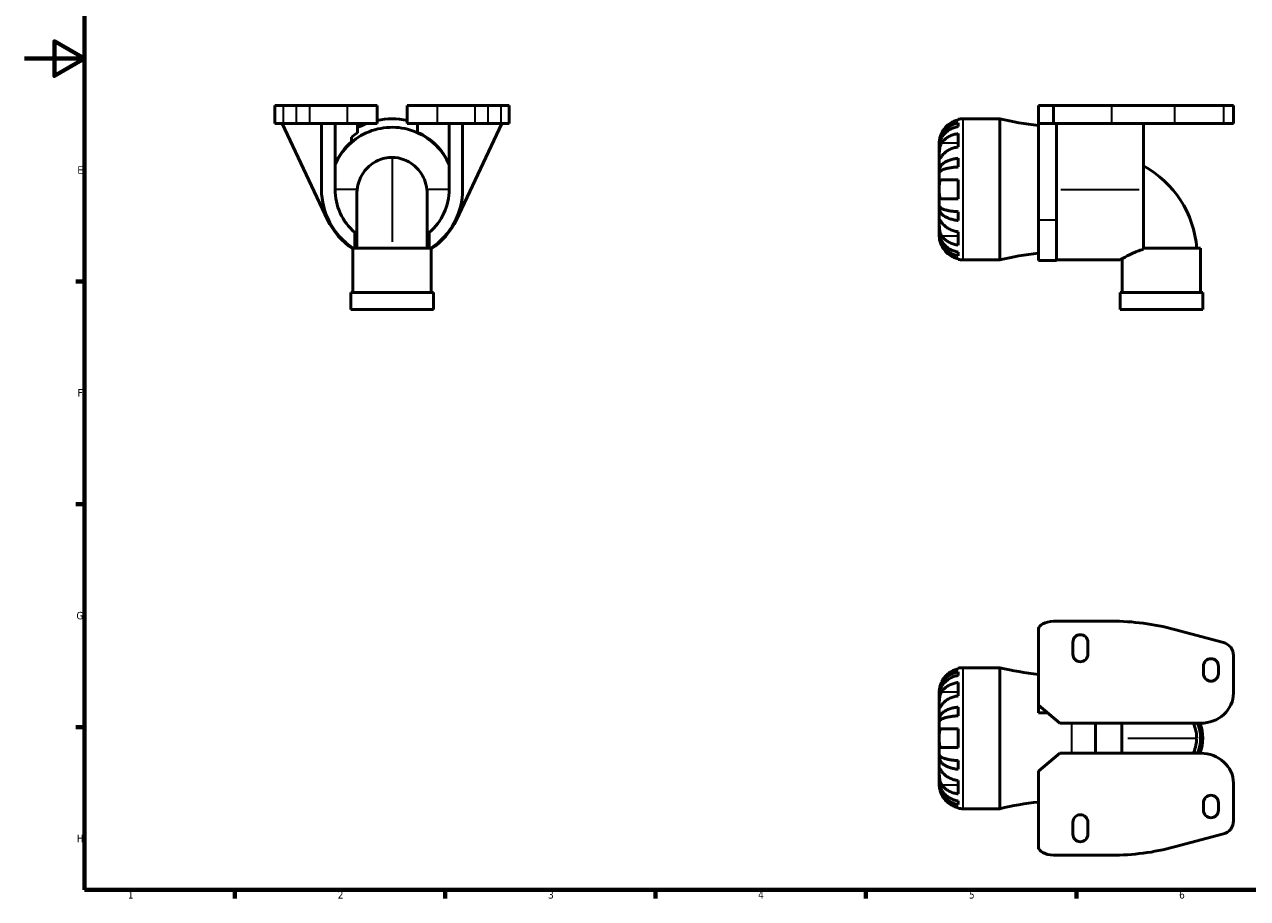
# Model space of a CAD drawing. Header units: millimetres. Extents: x 0 to 903, y 0 to 594.
# Tile 1 of 5: x 0 to 407, y 17 to 308. Entities that reach past the tile are written whole.
import ezdxf

# ---------------------------------------------------------------- set-up
doc = ezdxf.new("R2010")
doc.units = ezdxf.units.MM
for name, color, linetype, lineweight in [('Border (ISO)', 7, 'Continuous', 70), ('Visible (ISO)', 7, 'Continuous', 50), ('Visible Narrow (ISO)', 7, 'Continuous', 35)]:
    doc.layers.add(name, color=color, linetype=linetype, lineweight=lineweight)
doc.styles.add('Note Text (ISO)', font='tahoma.ttf')

# ---------------------------------------------------------------- blocks, each defined once
blk = doc.blocks.new('Borders Default Border')
at = {"layer": 'Border (ISO)'}
for p, q in [((20, 222.75), (17.1, 222.75)), ((20, 148.5), (17.1, 148.5)), ((20, 74.25), (17.1, 74.25)), ((70.08, 20), (70.08, 17.1)), ((140.17, 20), (140.17, 17.1)), ((210.25, 20), (210.25, 17.1)), ((280.33, 20), (280.33, 17.1)), ((350.42, 20), (350.42, 17.1))]:
    blk.add_line(p, q, dxfattribs=at)
at = {"layer": 'Border (ISO)', "flags": 128}
for points in [[(20, 20), (20, 574), (821, 574), (821, 20), (20, 20)], [(0, 297), (20, 297), (10, 302.77), (10, 291.23), (20, 297)]]:
    blk.add_lwpolyline(points, dxfattribs=at)
at = {"layer": 'Border (ISO)', "color": 232, "true_color": 0xca0064, "char_height": 2.5, "attachment_point": 7, "style": 'Note Text (ISO)'}
for s, insert in [('E', (17.64, 258.63)), ('F', (17.7, 184.38)), ('G', (17.31, 110.08)), ('H', (17.44, 35.88)), ('1', (34.48, 17.1)), ('2', (104.37, 17.1)), ('3', (174.43, 17.05)), ('4', (244.42, 17.1)), ('6', (384.66, 17.05)), ('5', (314.64, 17.05))]:
    blk.add_mtext(s, dxfattribs=dict(at, insert=insert))

msp = doc.modelspace()

# ---------------------------------------------------------------- linework, layer by layer
at = {"layer": 'Visible (ISO)'}
for p, q in [((83.459, 281.427), (83.459, 275.427)), ((83.459, 281.427), (86.216, 281.427)), ((90.563, 281.427), (86.216, 281.427)), ((90.563, 281.427), (94.934, 281.427)), ((107.459, 281.427), (94.934, 281.427)), ((107.459, 281.427), (117.459, 281.427)), ((117.459, 281.427), (117.459, 275.427)), ((137.459, 281.427), (127.459, 281.427)), ((127.459, 281.427), (127.459, 275.427)), ((137.459, 281.427), (149.983, 281.427)), ((154.354, 281.427), (149.983, 281.427)), ((154.354, 281.427), (158.701, 281.427)), ((161.459, 281.427), (158.701, 281.427)), ((161.459, 281.427), (161.459, 275.427)), ((337.765, 281.427), (337.762, 281.427)), ((337.762, 281.427), (337.762, 275.927)), ((337.765, 281.427), (342.762, 281.427)), ((337.765, 281.427), (337.765, 275.927)), ((362.124, 281.427), (342.762, 281.427)), ((342.762, 281.427), (342.762, 275.427)), ((362.124, 281.427), (383.104, 281.427)), ((399.404, 281.427), (383.104, 281.427)), ((399.404, 281.427), (402.762, 281.427)), ((402.762, 281.427), (402.762, 275.427)), ((83.459, 275.427), (86.216, 275.427)), ((85.841, 275.427), (100.987, 243.304)), ((90.563, 275.427), (86.216, 275.427)), ((90.563, 275.427), (94.934, 275.427)), ((107.459, 275.427), (94.934, 275.427)), ((98.959, 275.427), (98.959, 253.427)), ((103.459, 253.427), (103.459, 275.427)), ((107.459, 275.427), (117.459, 275.427)), ((110.959, 272.223), (110.959, 275.427)), ((137.459, 275.427), (127.459, 275.427)), ((130.959, 275.427), (130.959, 272.416)), ((137.459, 275.427), (149.983, 275.427)), ((141.459, 275.427), (141.459, 253.427)), ((143.93, 243.304), (159.076, 275.427)), ((145.959, 253.427), (145.959, 275.427)), ((154.354, 275.427), (149.983, 275.427)), ((154.354, 275.427), (158.701, 275.427)), ((161.459, 275.427), (158.701, 275.427)), ((311.062, 276.555), (311.062, 276.768)), ((311.062, 274.338), (311.062, 275.546)), ((324.922, 276.927), (312.637, 276.927)), ((324.922, 276.927), (324.922, 229.927)), ((337.762, 275.927), (337.9, 275.927)), ((337.762, 243.304), (337.762, 275.927)), ((337.81, 275.427), (342.762, 275.427)), ((362.124, 275.427), (342.762, 275.427)), ((343.762, 275.427), (343.762, 243.304)), ((362.124, 275.427), (383.104, 275.427)), ((372.762, 275.427), (372.762, 253.427)), ((399.404, 275.427), (383.104, 275.427)), ((399.404, 275.427), (402.762, 275.427)), ((108.959, 269.256), (108.959, 270.842)), ((304.762, 269.052), (304.762, 268.047)), ((311.062, 267.553), (311.062, 272.008)), ((304.762, 268.047), (304.762, 267.664)), ((304.762, 268.047), (304.775, 268.047)), ((304.762, 267.664), (304.762, 264.476)), ((304.762, 264.476), (304.762, 259.866)), ((311.062, 260.881), (311.062, 263.797)), ((304.762, 259.866), (304.762, 258.942)), ((304.762, 259.866), (305.671, 259.866)), ((304.762, 258.942), (304.762, 253.427)), ((304.762, 253.427), (304.762, 247.913)), ((311.062, 250.277), (311.062, 256.577)), ((372.762, 233.473), (372.762, 253.427)), ((304.762, 247.913), (304.762, 246.989)), ((304.762, 246.989), (304.762, 242.379)), ((304.762, 246.989), (305.671, 246.989)), ((311.062, 243.058), (311.062, 245.974)), ((304.762, 242.379), (304.762, 239.19)), ((337.762, 243.304), (337.762, 229.689)), ((343.762, 229.689), (343.762, 243.304)), ((110.046, 233.827), (110.046, 239.043)), ((134.871, 239.043), (134.871, 233.827)), ((304.762, 239.19), (304.762, 238.808)), ((304.762, 238.808), (304.762, 237.802)), ((304.762, 238.808), (304.775, 238.808)), ((311.062, 234.846), (311.062, 239.301)), ((109.417, 233.827), (135.5, 233.827)), ((109.417, 233.827), (109.417, 219.094)), ((135.5, 233.827), (135.5, 219.094)), ((311.062, 231.309), (311.062, 232.516)), ((372.762, 233.827), (391.804, 233.827)), ((391.804, 233.827), (391.804, 219.094)), ((311.062, 230.086), (311.062, 230.3)), ((324.922, 229.927), (312.637, 229.927)), ((337.762, 229.689), (343.762, 229.689)), ((343.762, 229.927), (364.975, 229.927)), ((365.72, 230.357), (365.72, 219.094)), ((108.672, 219.094), (136.245, 219.094)), ((108.672, 219.094), (108.672, 213.427)), ((136.245, 219.094), (136.245, 213.427)), ((364.975, 219.094), (392.549, 219.094)), ((364.975, 219.094), (364.975, 213.427)), ((392.549, 219.094), (392.549, 213.427)), ((108.672, 213.427), (136.245, 213.427)), ((364.975, 213.427), (392.549, 213.427)), ((337.762, 107.382), (337.9, 107.382)), ((337.762, 106.882), (337.762, 107.382)), ((337.765, 106.883), (337.762, 106.882)), ((337.762, 106.882), (337.762, 81.529)), ((362.124, 109.529), (342.762, 109.529)), ((399.404, 102.424), (383.104, 106.771)), ((349.262, 102.529), (349.262, 98.529)), ((354.262, 98.529), (354.262, 102.529)), ((402.762, 85.529), (402.762, 98.053)), ((311.062, 93.656), (311.062, 93.87)), ((324.922, 94.029), (312.637, 94.029)), ((324.922, 94.029), (324.922, 47.029)), ((392.762, 94.529), (392.762, 92.029)), ((397.762, 92.029), (397.762, 94.529)), ((311.062, 91.44), (311.062, 92.648)), ((304.762, 86.154), (304.762, 85.148)), ((311.062, 84.655), (311.062, 89.11)), ((304.762, 85.148), (304.762, 84.766)), ((304.762, 85.148), (304.775, 85.148)), ((304.762, 84.766), (304.762, 81.577)), ((304.762, 81.577), (304.762, 76.967)), ((337.762, 81.529), (344.913, 75.529)), ((337.762, 79.029), (337.762, 81.529)), ((311.062, 77.983), (311.062, 80.898)), ((337.762, 79.029), (340.742, 79.029)), ((304.762, 76.967), (304.762, 76.043)), ((304.762, 76.967), (305.671, 76.967)), ((304.762, 76.043), (304.762, 70.529)), ((311.062, 67.379), (311.062, 73.679)), ((344.913, 75.529), (391.833, 75.529)), ((304.762, 70.529), (304.762, 65.014)), ((337.762, 59.529), (344.913, 65.529)), ((344.913, 65.529), (391.833, 65.529)), ((304.762, 65.014), (304.762, 64.09)), ((304.762, 64.09), (304.762, 59.48)), ((304.762, 64.09), (305.671, 64.09)), ((311.062, 60.159), (311.062, 63.075)), ((304.762, 59.48), (304.762, 56.292)), ((337.762, 34.176), (337.762, 59.529)), ((304.762, 56.292), (304.762, 55.909)), ((304.762, 55.909), (304.762, 54.904)), ((304.762, 55.909), (304.775, 55.909)), ((311.062, 51.948), (311.062, 56.403)), ((402.762, 55.529), (402.762, 43.005)), ((311.062, 48.41), (311.062, 49.618)), ((392.762, 46.529), (392.762, 49.029)), ((397.762, 49.029), (397.762, 46.529)), ((311.062, 47.188), (311.062, 47.401)), ((324.922, 47.029), (312.637, 47.029)), ((349.262, 38.529), (349.262, 42.529)), ((354.262, 42.529), (354.262, 38.529)), ((399.404, 38.633), (383.104, 34.287)), ((337.762, 33.676), (337.762, 34.176)), ((337.765, 34.175), (337.762, 34.176)), ((337.762, 33.676), (337.9, 33.676)), ((362.124, 31.529), (342.762, 31.529))]:
    msp.add_line(p, q, dxfattribs=at)
for centre, radius, start, end in [((122.459, 253.427), 23.5, 110.58197, 119.29864), ((122.459, 253.427), 23.5, 77.71551, 102.28449), ((122.459, 253.427), 23.5, 68.79523, 69.41803), ((312.637, 269.052), 7.875, 90, 101.53696), ((348.802, 376.626), 102.519, 256.53021, 263.81798), ((122.459, 253.427), 20.804, 130.45984, 155.9637), ((122.459, 253.427), 22.035, 121.46002, 127.78276), ((122.459, 253.427), 20.804, 24.0363, 65.88459), ((356.722, 231.387), 33.866, 4.13172, 61.72931), ((122.459, 253.427), 23.5, 180, 236.51627), ((122.459, 253.427), 19, 180, 229.20839), ((122.459, 253.427), 19, 310.79161, 0), ((122.459, 253.427), 23.5, 303.48373, 0), ((122.459, 253.427), 23.738, 205.2436, 236.67395), ((122.459, 253.427), 23.738, 303.32605, 334.7564), ((312.637, 237.802), 7.875, 258.46304, 270), ((348.802, 130.228), 102.519, 96.18202, 103.46979), ((351.762, 102.529), 2.5, 0, 180), ((351.762, 98.529), 2.5, 180, 0), ((312.637, 86.154), 7.875, 90, 101.53696), ((348.802, 193.728), 102.519, 256.53021, 263.81798), ((395.262, 94.529), 2.5, 0, 180), ((395.262, 92.029), 2.5, 180, 0), ((378.762, 70.529), 13.042, 337.45645, 22.54355), ((378.762, 70.529), 13.787, 338.73623, 21.26377), ((348.802, -52.67), 102.519, 96.18202, 103.46979), ((395.262, 49.029), 2.5, 0, 180), ((312.637, 54.904), 7.875, 258.46304, 270), ((351.762, 42.529), 2.5, 0, 180), ((395.262, 46.529), 2.5, 180, 0), ((351.762, 38.529), 2.5, 180, 0)]:
    msp.add_arc(centre, radius, start, end, dxfattribs=at)
for centre, major_axis, ratio, start_param, end_param in [((342.762, 275.325), (-3.19, -4.365), 0.8820952, 5.1688499, 5.2653912), ((342.762, 107.098), (-4.997, -0.381), 0.4840764, 4.675513, 6.2148393), ((362.009, 9.454), (-0.603, -100.073), 0.899324, 2.9117091, 3.1470155), ((397.236, 97.283), (-4.61, -3.542), 0.8599846, 2.557727, 3.7254583), ((391.833, 85.529), (-10.929, 0), 0.9149597, 1.5707963, 3.1415927), ((391.833, 55.529), (-10.929, 0), 0.9149597, 3.1415927, 4.712389), ((397.236, 43.774), (-4.61, 3.542), 0.8599846, 2.557727, 3.7254583), ((342.762, 33.96), (-4.997, 0.381), 0.4840764, 0.068346, 1.6076724), ((362.009, 131.604), (-0.603, 100.073), 0.899324, 3.1361698, 3.3714762)]:
    msp.add_ellipse(centre, major_axis=major_axis, ratio=ratio, start_param=start_param, end_param=end_param, dxfattribs=at)
for points, knots in [([(141.459, 261.592), (140.433, 263.98), (138.965, 266.153), (135.237, 269.908), (132.986, 271.43), (128.026, 273.525), (125.365, 274.078), (119.98, 274.134), (117.307, 273.636), (112.303, 271.642), (110.019, 270.166), (106.146, 266.42), (104.594, 264.187), (103.495, 261.677), (103.477, 261.634), (103.459, 261.592)], [0.8351343, 0.8351343, 0.8351343, 0.8351343, 1.6151898, 1.6151898, 2.4226944, 2.4226944, 3.2304087, 3.2304087, 4.0383208, 4.0383208, 4.8464375, 4.8464375, 5.654704, 5.654704, 5.6685119, 5.6685119, 5.6685119, 5.6685119]), ([(304.762, 268.047), (304.762, 268.52), (304.81, 269.038), (305.018, 270.051), (305.177, 270.546), (305.55, 271.42), (305.797, 271.878), (306.387, 272.734), (306.729, 273.131), (307.416, 273.798), (307.825, 274.129), (308.706, 274.7), (309.178, 274.94), (310.064, 275.295), (310.557, 275.446), (311.062, 275.546)], [3.5133937, 3.5133937, 3.5133937, 3.5133937, 3.6601181, 3.6601181, 3.8068425, 3.8068425, 3.9529976, 3.9529976, 4.0991526, 4.0991526, 4.2449679, 4.2449679, 4.3907831, 4.3907831, 4.5326305, 4.5326305, 4.5326305, 4.5326305]), ([(311.062, 274.338), (310.557, 274.249), (310.064, 274.115), (309.178, 273.799), (308.706, 273.585), (307.825, 273.077), (307.416, 272.783), (306.729, 272.189), (306.387, 271.836), (305.797, 271.074), (305.55, 270.666), (305.177, 269.889), (305.018, 269.447), (304.81, 268.546), (304.762, 268.086), (304.762, 267.664)], [0.1494024, 0.1494024, 0.1494024, 0.1494024, 0.2912498, 0.2912498, 0.4370651, 0.4370651, 0.5828803, 0.5828803, 0.7290354, 0.7290354, 0.8751905, 0.8751905, 1.0219149, 1.0219149, 1.1686392, 1.1686392, 1.1686392, 1.1686392]), ([(311.062, 276.555), (310.56, 276.451), (310.07, 276.296), (309.187, 275.929), (308.715, 275.68), (307.835, 275.088), (307.427, 274.745), (306.738, 274.053), (306.395, 273.639), (305.887, 272.872), (305.698, 272.535), (305.54, 272.202)], [0.14941001, 0.14941001, 0.14941001, 0.14941001, 0.29044502, 0.29044502, 0.43634177, 0.43634177, 0.58223851, 0.58223851, 0.72934673, 0.72934673, 0.83526259, 0.83526259, 0.83526259, 0.83526259]), ([(305.54, 272.202), (305.478, 272.071), (305.419, 271.939), (305.283, 271.614), (305.21, 271.421), (305.079, 271.032), (305.022, 270.838), (304.907, 270.389), (304.861, 270.147), (304.789, 269.663), (304.774, 269.446), (304.761, 269.135), (304.762, 269.052), (304.762, 269.052)], [-0.50816407, -0.50816407, -0.50816407, -0.50816407, -0.46460526, -0.46460526, -0.40154747, -0.40154747, -0.3356183, -0.3356183, -0.24286964, -0.24286964, -0.12490659, -0.12490659, 0, 0, 0, 0]), ([(304.762, 264.476), (304.762, 264.632), (304.762, 264.803), (304.763, 265.185), (304.765, 265.396), (304.777, 265.936), (304.792, 266.271), (304.857, 266.927), (304.904, 267.241), (305.022, 267.751), (305.08, 267.952), (305.215, 268.325), (305.291, 268.497), (305.427, 268.752), (305.482, 268.844), (305.54, 268.931)], [0, 0, 0, 0, 0.06608139, 0.06608139, 0.13667451, 0.13667451, 0.23873403, 0.23873403, 0.33457773, 0.33457773, 0.40157847, 0.40157847, 0.46685307, 0.46685307, 0.50745344, 0.50745344, 0.50745344, 0.50745344]), ([(305.54, 268.931), (305.698, 269.166), (305.887, 269.404), (306.395, 269.946), (306.738, 270.239), (307.427, 270.729), (307.835, 270.971), (308.715, 271.39), (309.187, 271.566), (310.07, 271.825), (310.56, 271.935), (311.062, 272.008)], [3.89239507, 3.89239507, 3.89239507, 3.89239507, 3.99831093, 3.99831093, 4.14541915, 4.14541915, 4.2913159, 4.2913159, 4.43721264, 4.43721264, 4.57824766, 4.57824766, 4.57824766, 4.57824766]), ([(311.062, 267.553), (310.56, 267.48), (310.07, 267.371), (309.187, 267.111), (308.715, 266.935), (307.835, 266.517), (307.427, 266.274), (306.738, 265.784), (306.395, 265.492), (305.887, 264.95), (305.698, 264.711), (305.54, 264.476)], [0.14941001, 0.14941001, 0.14941001, 0.14941001, 0.29044502, 0.29044502, 0.43634177, 0.43634177, 0.58223851, 0.58223851, 0.72934673, 0.72934673, 0.83526259, 0.83526259, 0.83526259, 0.83526259]), ([(110.833, 253.429), (111.074, 255.286), (111.698, 257.019), (113.622, 260.12), (114.967, 261.452), (117.999, 263.298), (119.66, 263.852), (121.723, 264.053), (122.091, 264.071), (122.459, 264.071)], [-0.0115427, -0.0115427, -0.0115427, -0.0115427, 0.4698814, 0.4698814, 0.9834817, 0.9834817, 1.4666335, 1.4666335, 1.5707963, 1.5707963, 1.5707963, 1.5707963]), ([(122.459, 264.071), (123.846, 264.071), (125.233, 263.814), (127.955, 262.769), (129.271, 261.934), (131.588, 259.718), (132.557, 258.303), (133.639, 255.681), (133.934, 254.579), (134.084, 253.429)], [1.5707963, 1.5707963, 1.5707963, 1.5707963, 1.963929, 1.963929, 2.3937403, 2.3937403, 2.854979, 2.854979, 3.1531354, 3.1531354, 3.1531354, 3.1531354]), ([(305.54, 264.476), (305.482, 264.39), (305.427, 264.308), (305.291, 264.106), (305.215, 263.995), (305.08, 263.804), (305.022, 263.725), (304.907, 263.587), (304.861, 263.548), (304.789, 263.561), (304.774, 263.641), (304.761, 263.949), (304.762, 264.182), (304.762, 264.476)], [-0.50766593, -0.50766593, -0.50766593, -0.50766593, -0.46718991, -0.46718991, -0.40200215, -0.40200215, -0.33506637, -0.33506637, -0.24300458, -0.24300458, -0.12488859, -0.12488859, 0, 0, 0, 0]), ([(304.762, 259.866), (304.762, 260.114), (304.81, 260.385), (305.018, 260.916), (305.177, 261.176), (305.55, 261.634), (305.797, 261.874), (306.387, 262.323), (306.729, 262.531), (307.416, 262.881), (307.825, 263.054), (308.706, 263.353), (309.178, 263.479), (310.064, 263.666), (310.557, 263.745), (311.062, 263.797)], [3.5133937, 3.5133937, 3.5133937, 3.5133937, 3.6601181, 3.6601181, 3.8068425, 3.8068425, 3.9529976, 3.9529976, 4.0991526, 4.0991526, 4.2449679, 4.2449679, 4.3907831, 4.3907831, 4.5326305, 4.5326305, 4.5326305, 4.5326305]), ([(311.062, 260.881), (310.557, 260.855), (310.064, 260.816), (309.178, 260.724), (308.706, 260.662), (307.825, 260.515), (307.416, 260.429), (306.729, 260.257), (306.387, 260.154), (305.797, 259.933), (305.55, 259.814), (305.177, 259.588), (305.018, 259.46), (304.81, 259.198), (304.762, 259.064), (304.762, 258.942)], [0.1494024, 0.1494024, 0.1494024, 0.1494024, 0.2912498, 0.2912498, 0.4370651, 0.4370651, 0.5828803, 0.5828803, 0.7290354, 0.7290354, 0.8751905, 0.8751905, 1.0219149, 1.0219149, 1.1686392, 1.1686392, 1.1686392, 1.1686392]), ([(305.54, 250.277), (305.478, 250.277), (305.419, 250.286), (305.283, 250.327), (305.21, 250.369), (305.079, 250.495), (305.022, 250.58), (304.907, 250.834), (304.861, 251.021), (304.789, 251.523), (304.774, 251.853), (304.761, 252.599), (304.762, 253.011), (304.762, 253.427)], [-0.50816407, -0.50816407, -0.50816407, -0.50816407, -0.46460526, -0.46460526, -0.40154747, -0.40154747, -0.3356183, -0.3356183, -0.24286964, -0.24286964, -0.12490659, -0.12490659, 0, 0, 0, 0]), ([(304.762, 253.427), (304.762, 253.647), (304.762, 253.866), (304.763, 254.309), (304.765, 254.532), (304.778, 255.118), (304.798, 255.452), (304.883, 255.929), (304.933, 256.095), (305.052, 256.321), (305.11, 256.397), (305.247, 256.51), (305.324, 256.546), (305.451, 256.573), (305.495, 256.577), (305.54, 256.577)], [-2.17667965, -2.17667965, -2.17667965, -2.17667965, -2.11086653, -2.11086653, -2.04055216, -2.04055216, -1.91738302, -1.91738302, -1.82942275, -1.82942275, -1.76558177, -1.76558177, -1.70117883, -1.70117883, -1.66961913, -1.66961913, -1.66961913, -1.66961913]), ([(305.54, 256.577), (305.698, 256.577), (305.887, 256.577), (306.395, 256.577), (306.738, 256.577), (307.427, 256.577), (307.835, 256.577), (308.715, 256.577), (309.187, 256.577), (310.07, 256.577), (310.56, 256.577), (311.062, 256.577)], [3.89239507, 3.89239507, 3.89239507, 3.89239507, 3.99831093, 3.99831093, 4.14541915, 4.14541915, 4.2913159, 4.2913159, 4.43721264, 4.43721264, 4.57824766, 4.57824766, 4.57824766, 4.57824766]), ([(110.721, 233.827), (110.721, 236.21), (110.721, 238.579), (110.721, 242.885), (110.721, 244.883), (110.721, 248.31), (110.721, 249.781), (110.721, 251.181), (110.721, 251.441), (110.721, 251.68)], [0, 0, 0, 0, 0.7191049, 0.7191049, 1.4252198, 1.4252198, 2.131801, 2.131801, 2.3091015, 2.3091015, 2.3091015, 2.3091015]), ([(134.196, 251.68), (134.196, 250.713), (134.196, 249.369), (134.196, 246.163), (134.196, 244.271), (134.196, 240.162), (134.196, 237.893), (134.196, 235), (134.196, 234.415), (134.196, 233.827)], [0, 0, 0, 0, 0.7191049, 0.7191049, 1.4252198, 1.4252198, 2.131801, 2.131801, 2.3091015, 2.3091015, 2.3091015, 2.3091015]), ([(311.062, 250.277), (310.56, 250.277), (310.07, 250.277), (309.187, 250.277), (308.715, 250.277), (307.835, 250.277), (307.427, 250.277), (306.738, 250.277), (306.395, 250.277), (305.887, 250.277), (305.698, 250.277), (305.54, 250.277)], [0.14941001, 0.14941001, 0.14941001, 0.14941001, 0.29044502, 0.29044502, 0.43634177, 0.43634177, 0.58223851, 0.58223851, 0.72934673, 0.72934673, 0.83526259, 0.83526259, 0.83526259, 0.83526259]), ([(304.762, 247.913), (304.762, 247.79), (304.81, 247.657), (305.018, 247.395), (305.177, 247.267), (305.55, 247.041), (305.797, 246.922), (306.387, 246.701), (306.729, 246.598), (307.416, 246.426), (307.825, 246.34), (308.706, 246.192), (309.178, 246.13), (310.064, 246.038), (310.557, 245.999), (311.062, 245.974)], [3.5133937, 3.5133937, 3.5133937, 3.5133937, 3.6601181, 3.6601181, 3.8068425, 3.8068425, 3.9529976, 3.9529976, 4.0991526, 4.0991526, 4.2449679, 4.2449679, 4.3907831, 4.3907831, 4.5326305, 4.5326305, 4.5326305, 4.5326305]), ([(311.062, 243.058), (310.557, 243.11), (310.064, 243.189), (309.178, 243.376), (308.706, 243.501), (307.825, 243.801), (307.416, 243.974), (306.729, 244.324), (306.387, 244.532), (305.797, 244.981), (305.55, 245.221), (305.177, 245.679), (305.018, 245.939), (304.81, 246.47), (304.762, 246.741), (304.762, 246.989)], [0.1494024, 0.1494024, 0.1494024, 0.1494024, 0.2912498, 0.2912498, 0.4370651, 0.4370651, 0.5828803, 0.5828803, 0.7290354, 0.7290354, 0.8751905, 0.8751905, 1.0219149, 1.0219149, 1.1686392, 1.1686392, 1.1686392, 1.1686392]), ([(305.54, 237.924), (305.482, 238.01), (305.427, 238.102), (305.291, 238.358), (305.215, 238.529), (305.08, 238.902), (305.022, 239.103), (304.907, 239.602), (304.861, 239.903), (304.789, 240.599), (304.774, 240.987), (304.761, 241.735), (304.762, 242.084), (304.762, 242.379)], [-0.50766593, -0.50766593, -0.50766593, -0.50766593, -0.46718991, -0.46718991, -0.40200215, -0.40200215, -0.33506637, -0.33506637, -0.24300458, -0.24300458, -0.12488859, -0.12488859, 0, 0, 0, 0]), ([(304.762, 242.379), (304.762, 242.535), (304.762, 242.674), (304.763, 242.922), (304.765, 243.027), (304.777, 243.225), (304.792, 243.29), (304.857, 243.31), (304.904, 243.271), (305.022, 243.13), (305.08, 243.051), (305.215, 242.86), (305.291, 242.749), (305.427, 242.547), (305.482, 242.465), (305.54, 242.379)], [0, 0, 0, 0, 0.06608139, 0.06608139, 0.13667451, 0.13667451, 0.23873403, 0.23873403, 0.33457773, 0.33457773, 0.40157847, 0.40157847, 0.46685307, 0.46685307, 0.50745344, 0.50745344, 0.50745344, 0.50745344]), ([(305.54, 242.379), (305.698, 242.143), (305.887, 241.905), (306.395, 241.363), (306.738, 241.07), (307.427, 240.581), (307.835, 240.338), (308.715, 239.92), (309.187, 239.744), (310.07, 239.484), (310.56, 239.374), (311.062, 239.301)], [3.89239507, 3.89239507, 3.89239507, 3.89239507, 3.99831093, 3.99831093, 4.14541915, 4.14541915, 4.2913159, 4.2913159, 4.43721264, 4.43721264, 4.57824766, 4.57824766, 4.57824766, 4.57824766]), ([(304.762, 239.19), (304.762, 238.769), (304.81, 238.309), (305.018, 237.407), (305.177, 236.966), (305.55, 236.189), (305.797, 235.781), (306.387, 235.019), (306.729, 234.665), (307.416, 234.072), (307.825, 233.777), (308.706, 233.27), (309.178, 233.056), (310.064, 232.739), (310.557, 232.605), (311.062, 232.516)], [3.5133937, 3.5133937, 3.5133937, 3.5133937, 3.6601181, 3.6601181, 3.8068425, 3.8068425, 3.9529976, 3.9529976, 4.0991526, 4.0991526, 4.2449679, 4.2449679, 4.3907831, 4.3907831, 4.5326305, 4.5326305, 4.5326305, 4.5326305]), ([(311.062, 231.309), (310.557, 231.409), (310.064, 231.559), (309.178, 231.915), (308.706, 232.155), (307.825, 232.726), (307.416, 233.057), (306.729, 233.723), (306.387, 234.121), (305.797, 234.977), (305.55, 235.435), (305.177, 236.308), (305.018, 236.804), (304.81, 237.817), (304.762, 238.334), (304.762, 238.808)], [0.1494024, 0.1494024, 0.1494024, 0.1494024, 0.2912498, 0.2912498, 0.4370651, 0.4370651, 0.5828803, 0.5828803, 0.7290354, 0.7290354, 0.8751905, 0.8751905, 1.0219149, 1.0219149, 1.1686392, 1.1686392, 1.1686392, 1.1686392]), ([(304.762, 237.802), (304.762, 237.802), (304.762, 237.772), (304.764, 237.648), (304.766, 237.549), (304.789, 237.223), (304.816, 236.963), (304.914, 236.444), (304.967, 236.216), (305.081, 235.82), (305.132, 235.661), (305.242, 235.35), (305.3, 235.2), (305.418, 234.917), (305.478, 234.784), (305.54, 234.652)], [0, 0, 0, 0, 0.07514839, 0.07514839, 0.15775683, 0.15775683, 0.27887104, 0.27887104, 0.36056434, 0.36056434, 0.41315921, 0.41315921, 0.46174689, 0.46174689, 0.50485698, 0.50485698, 0.50485698, 0.50485698]), ([(311.062, 234.846), (310.56, 234.92), (310.07, 235.029), (309.187, 235.289), (308.715, 235.465), (307.835, 235.883), (307.427, 236.126), (306.738, 236.616), (306.395, 236.908), (305.887, 237.45), (305.698, 237.689), (305.54, 237.924)], [0.14941001, 0.14941001, 0.14941001, 0.14941001, 0.29044502, 0.29044502, 0.43634177, 0.43634177, 0.58223851, 0.58223851, 0.72934673, 0.72934673, 0.83526259, 0.83526259, 0.83526259, 0.83526259]), ([(305.54, 234.652), (305.698, 234.319), (305.887, 233.982), (306.395, 233.216), (306.738, 232.802), (307.427, 232.109), (307.835, 231.766), (308.715, 231.175), (309.187, 230.926), (310.07, 230.559), (310.56, 230.403), (311.062, 230.3)], [3.89239507, 3.89239507, 3.89239507, 3.89239507, 3.99831093, 3.99831093, 4.14541915, 4.14541915, 4.2913159, 4.2913159, 4.43721264, 4.43721264, 4.57824766, 4.57824766, 4.57824766, 4.57824766]), ([(364.975, 229.927), (364.975, 229.927), (365.063, 229.979), (365.423, 230.187), (365.695, 230.344), (366.761, 230.937), (367.817, 231.499), (370.057, 232.521), (371.338, 233.045), (372.762, 233.473)], [2.1395173, 2.1395173, 2.1395173, 2.1395173, 2.4061816, 2.4061816, 2.6728459, 2.6728459, 3.2061745, 3.2061745, 3.6715485, 3.6715485, 3.6715485, 3.6715485]), ([(304.762, 85.148), (304.762, 85.622), (304.81, 86.139), (305.018, 87.152), (305.177, 87.648), (305.55, 88.521), (305.797, 88.98), (306.387, 89.835), (306.729, 90.233), (307.416, 90.9), (307.825, 91.231), (308.706, 91.801), (309.178, 92.041), (310.064, 92.397), (310.557, 92.547), (311.062, 92.648)], [3.5133937, 3.5133937, 3.5133937, 3.5133937, 3.6601181, 3.6601181, 3.8068425, 3.8068425, 3.9529976, 3.9529976, 4.0991526, 4.0991526, 4.2449679, 4.2449679, 4.3907831, 4.3907831, 4.5326305, 4.5326305, 4.5326305, 4.5326305]), ([(311.062, 91.44), (310.557, 91.351), (310.064, 91.217), (309.178, 90.9), (308.706, 90.687), (307.825, 90.179), (307.416, 89.884), (306.729, 89.291), (306.387, 88.937), (305.797, 88.175), (305.55, 87.767), (305.177, 86.99), (305.018, 86.549), (304.81, 85.647), (304.762, 85.187), (304.762, 84.766)], [0.1494024, 0.1494024, 0.1494024, 0.1494024, 0.2912498, 0.2912498, 0.4370651, 0.4370651, 0.5828803, 0.5828803, 0.7290354, 0.7290354, 0.8751905, 0.8751905, 1.0219149, 1.0219149, 1.1686392, 1.1686392, 1.1686392, 1.1686392]), ([(311.062, 93.656), (310.56, 93.553), (310.07, 93.397), (309.187, 93.03), (308.715, 92.781), (307.835, 92.19), (307.427, 91.847), (306.738, 91.154), (306.395, 90.74), (305.887, 89.974), (305.698, 89.637), (305.54, 89.304)], [0.14941001, 0.14941001, 0.14941001, 0.14941001, 0.29044502, 0.29044502, 0.43634177, 0.43634177, 0.58223851, 0.58223851, 0.72934673, 0.72934673, 0.83526259, 0.83526259, 0.83526259, 0.83526259]), ([(305.54, 89.304), (305.478, 89.173), (305.419, 89.041), (305.283, 88.715), (305.21, 88.523), (305.079, 88.133), (305.022, 87.939), (304.907, 87.49), (304.861, 87.248), (304.789, 86.764), (304.774, 86.547), (304.761, 86.236), (304.762, 86.154), (304.762, 86.154)], [-0.50816407, -0.50816407, -0.50816407, -0.50816407, -0.46460526, -0.46460526, -0.40154747, -0.40154747, -0.3356183, -0.3356183, -0.24286964, -0.24286964, -0.12490659, -0.12490659, 0, 0, 0, 0]), ([(304.762, 81.577), (304.762, 81.733), (304.762, 81.905), (304.763, 82.287), (304.765, 82.498), (304.777, 83.037), (304.792, 83.373), (304.857, 84.028), (304.904, 84.342), (305.022, 84.853), (305.08, 85.053), (305.215, 85.427), (305.291, 85.598), (305.427, 85.854), (305.482, 85.946), (305.54, 86.032)], [0, 0, 0, 0, 0.06608139, 0.06608139, 0.13667451, 0.13667451, 0.23873403, 0.23873403, 0.33457773, 0.33457773, 0.40157847, 0.40157847, 0.46685307, 0.46685307, 0.50745344, 0.50745344, 0.50745344, 0.50745344]), ([(305.54, 86.032), (305.698, 86.268), (305.887, 86.506), (306.395, 87.048), (306.738, 87.341), (307.427, 87.83), (307.835, 88.073), (308.715, 88.491), (309.187, 88.667), (310.07, 88.927), (310.56, 89.037), (311.062, 89.11)], [3.89239507, 3.89239507, 3.89239507, 3.89239507, 3.99831093, 3.99831093, 4.14541915, 4.14541915, 4.2913159, 4.2913159, 4.43721264, 4.43721264, 4.57824766, 4.57824766, 4.57824766, 4.57824766]), ([(305.54, 81.577), (305.482, 81.491), (305.427, 81.409), (305.291, 81.208), (305.215, 81.097), (305.08, 80.905), (305.022, 80.826), (304.907, 80.689), (304.861, 80.65), (304.789, 80.662), (304.774, 80.742), (304.761, 81.05), (304.762, 81.283), (304.762, 81.577)], [-0.50766593, -0.50766593, -0.50766593, -0.50766593, -0.46718991, -0.46718991, -0.40200215, -0.40200215, -0.33506637, -0.33506637, -0.24300458, -0.24300458, -0.12488859, -0.12488859, 0, 0, 0, 0]), ([(311.062, 84.655), (310.56, 84.582), (310.07, 84.472), (309.187, 84.212), (308.715, 84.036), (307.835, 83.618), (307.427, 83.376), (306.738, 82.886), (306.395, 82.593), (305.887, 82.051), (305.698, 81.813), (305.54, 81.577)], [0.14941001, 0.14941001, 0.14941001, 0.14941001, 0.29044502, 0.29044502, 0.43634177, 0.43634177, 0.58223851, 0.58223851, 0.72934673, 0.72934673, 0.83526259, 0.83526259, 0.83526259, 0.83526259]), ([(304.762, 76.967), (304.762, 77.215), (304.81, 77.486), (305.018, 78.017), (305.177, 78.277), (305.55, 78.735), (305.797, 78.976), (306.387, 79.424), (306.729, 79.633), (307.416, 79.982), (307.825, 80.156), (308.706, 80.455), (309.178, 80.581), (310.064, 80.767), (310.557, 80.846), (311.062, 80.898)], [3.5133937, 3.5133937, 3.5133937, 3.5133937, 3.6601181, 3.6601181, 3.8068425, 3.8068425, 3.9529976, 3.9529976, 4.0991526, 4.0991526, 4.2449679, 4.2449679, 4.3907831, 4.3907831, 4.5326305, 4.5326305, 4.5326305, 4.5326305]), ([(311.062, 77.983), (310.557, 77.957), (310.064, 77.918), (309.178, 77.826), (308.706, 77.764), (307.825, 77.616), (307.416, 77.531), (306.729, 77.358), (306.387, 77.255), (305.797, 77.034), (305.55, 76.915), (305.177, 76.69), (305.018, 76.561), (304.81, 76.299), (304.762, 76.166), (304.762, 76.043)], [0.1494024, 0.1494024, 0.1494024, 0.1494024, 0.2912498, 0.2912498, 0.4370651, 0.4370651, 0.5828803, 0.5828803, 0.7290354, 0.7290354, 0.8751905, 0.8751905, 1.0219149, 1.0219149, 1.1686392, 1.1686392, 1.1686392, 1.1686392]), ([(304.762, 70.529), (304.762, 70.748), (304.762, 70.967), (304.763, 71.411), (304.765, 71.634), (304.778, 72.219), (304.798, 72.554), (304.883, 73.031), (304.933, 73.196), (305.052, 73.422), (305.11, 73.498), (305.247, 73.611), (305.324, 73.648), (305.451, 73.674), (305.495, 73.679), (305.54, 73.679)], [-2.17667965, -2.17667965, -2.17667965, -2.17667965, -2.11086653, -2.11086653, -2.04055216, -2.04055216, -1.91738302, -1.91738302, -1.82942275, -1.82942275, -1.76558177, -1.76558177, -1.70117883, -1.70117883, -1.66961913, -1.66961913, -1.66961913, -1.66961913]), ([(305.54, 73.679), (305.698, 73.679), (305.887, 73.679), (306.395, 73.679), (306.738, 73.679), (307.427, 73.679), (307.835, 73.679), (308.715, 73.679), (309.187, 73.679), (310.07, 73.679), (310.56, 73.679), (311.062, 73.679)], [3.89239507, 3.89239507, 3.89239507, 3.89239507, 3.99831093, 3.99831093, 4.14541915, 4.14541915, 4.2913159, 4.2913159, 4.43721264, 4.43721264, 4.57824766, 4.57824766, 4.57824766, 4.57824766]), ([(356.777, 75.529), (356.777, 73.966), (356.777, 72.36), (356.777, 68.982), (356.777, 67.23), (356.777, 65.529)], [2.7451625, 2.7451625, 2.7451625, 2.7451625, 3.2304087, 3.2304087, 3.7586482, 3.7586482, 3.7586482, 3.7586482]), ([(365.59, 70.529), (365.59, 71.916), (365.592, 73.303), (365.597, 74.917), (365.598, 75.226), (365.599, 75.529)], [1.57079633, 1.57079633, 1.57079633, 1.57079633, 1.96392895, 1.96392895, 2.05880254, 2.05880254, 2.05880254, 2.05880254]), ([(389.381, 75.529), (389.706, 74.839), (389.963, 74.118), (390.382, 72.443), (390.5, 71.486), (390.5, 70.529)], [13.58662487, 13.58662487, 13.58662487, 13.58662487, 13.81630395, 13.81630395, 14.10484706, 14.10484706, 14.10484706, 14.10484706]), ([(305.54, 67.379), (305.478, 67.379), (305.419, 67.387), (305.283, 67.428), (305.21, 67.471), (305.079, 67.597), (305.022, 67.682), (304.907, 67.936), (304.861, 68.122), (304.789, 68.625), (304.774, 68.955), (304.761, 69.701), (304.762, 70.112), (304.762, 70.529)], [-0.50816407, -0.50816407, -0.50816407, -0.50816407, -0.46460526, -0.46460526, -0.40154747, -0.40154747, -0.3356183, -0.3356183, -0.24286964, -0.24286964, -0.12490659, -0.12490659, 0, 0, 0, 0]), ([(365.599, 65.529), (365.594, 66.754), (365.591, 68.079), (365.59, 69.793), (365.59, 70.161), (365.59, 70.529)], [1.08279011, 1.08279011, 1.08279011, 1.08279011, 1.46663353, 1.46663353, 1.57079633, 1.57079633, 1.57079633, 1.57079633]), ([(390.5, 70.529), (390.5, 69.965), (390.459, 69.4), (390.253, 67.983), (390.034, 67.143), (389.62, 66.062), (389.506, 65.793), (389.381, 65.529)], [6.70782483, 6.70782483, 6.70782483, 6.70782483, 6.87780184, 6.87780184, 7.13741203, 7.13741203, 7.22511503, 7.22511503, 7.22511503, 7.22511503]), ([(311.062, 67.379), (310.56, 67.379), (310.07, 67.379), (309.187, 67.379), (308.715, 67.379), (307.835, 67.379), (307.427, 67.379), (306.738, 67.379), (306.395, 67.379), (305.887, 67.379), (305.698, 67.379), (305.54, 67.379)], [0.14941001, 0.14941001, 0.14941001, 0.14941001, 0.29044502, 0.29044502, 0.43634177, 0.43634177, 0.58223851, 0.58223851, 0.72934673, 0.72934673, 0.83526259, 0.83526259, 0.83526259, 0.83526259]), ([(304.762, 65.014), (304.762, 64.892), (304.81, 64.758), (305.018, 64.496), (305.177, 64.368), (305.55, 64.142), (305.797, 64.024), (306.387, 63.802), (306.729, 63.699), (307.416, 63.527), (307.825, 63.441), (308.706, 63.294), (309.178, 63.232), (310.064, 63.14), (310.557, 63.101), (311.062, 63.075)], [3.5133937, 3.5133937, 3.5133937, 3.5133937, 3.6601181, 3.6601181, 3.8068425, 3.8068425, 3.9529976, 3.9529976, 4.0991526, 4.0991526, 4.2449679, 4.2449679, 4.3907831, 4.3907831, 4.5326305, 4.5326305, 4.5326305, 4.5326305]), ([(311.062, 60.159), (310.557, 60.212), (310.064, 60.291), (309.178, 60.477), (308.706, 60.603), (307.825, 60.902), (307.416, 61.075), (306.729, 61.425), (306.387, 61.633), (305.797, 62.082), (305.55, 62.322), (305.177, 62.78), (305.018, 63.04), (304.81, 63.571), (304.762, 63.842), (304.762, 64.09)], [0.1494024, 0.1494024, 0.1494024, 0.1494024, 0.2912498, 0.2912498, 0.4370651, 0.4370651, 0.5828803, 0.5828803, 0.7290354, 0.7290354, 0.8751905, 0.8751905, 1.0219149, 1.0219149, 1.1686392, 1.1686392, 1.1686392, 1.1686392]), ([(305.54, 55.025), (305.482, 55.112), (305.427, 55.204), (305.291, 55.459), (305.215, 55.631), (305.08, 56.004), (305.022, 56.204), (304.907, 56.703), (304.861, 57.004), (304.789, 57.701), (304.774, 58.088), (304.761, 58.836), (304.762, 59.186), (304.762, 59.48)], [-0.50766593, -0.50766593, -0.50766593, -0.50766593, -0.46718991, -0.46718991, -0.40200215, -0.40200215, -0.33506637, -0.33506637, -0.24300458, -0.24300458, -0.12488859, -0.12488859, 0, 0, 0, 0]), ([(304.762, 59.48), (304.762, 59.636), (304.762, 59.775), (304.763, 60.023), (304.765, 60.129), (304.777, 60.327), (304.792, 60.391), (304.857, 60.411), (304.904, 60.372), (305.022, 60.231), (305.08, 60.153), (305.215, 59.961), (305.291, 59.85), (305.427, 59.649), (305.482, 59.567), (305.54, 59.48)], [0, 0, 0, 0, 0.06608139, 0.06608139, 0.13667451, 0.13667451, 0.23873403, 0.23873403, 0.33457773, 0.33457773, 0.40157847, 0.40157847, 0.46685307, 0.46685307, 0.50745344, 0.50745344, 0.50745344, 0.50745344]), ([(305.54, 59.48), (305.698, 59.245), (305.887, 59.007), (306.395, 58.465), (306.738, 58.172), (307.427, 57.682), (307.835, 57.44), (308.715, 57.021), (309.187, 56.845), (310.07, 56.586), (310.56, 56.476), (311.062, 56.403)], [3.89239507, 3.89239507, 3.89239507, 3.89239507, 3.99831093, 3.99831093, 4.14541915, 4.14541915, 4.2913159, 4.2913159, 4.43721264, 4.43721264, 4.57824766, 4.57824766, 4.57824766, 4.57824766]), ([(304.762, 56.292), (304.762, 55.87), (304.81, 55.41), (305.018, 54.509), (305.177, 54.068), (305.55, 53.29), (305.797, 52.882), (306.387, 52.121), (306.729, 51.767), (307.416, 51.173), (307.825, 50.879), (308.706, 50.371), (309.178, 50.157), (310.064, 49.841), (310.557, 49.707), (311.062, 49.618)], [3.5133937, 3.5133937, 3.5133937, 3.5133937, 3.6601181, 3.6601181, 3.8068425, 3.8068425, 3.9529976, 3.9529976, 4.0991526, 4.0991526, 4.2449679, 4.2449679, 4.3907831, 4.3907831, 4.5326305, 4.5326305, 4.5326305, 4.5326305]), ([(311.062, 48.41), (310.557, 48.51), (310.064, 48.661), (309.178, 49.016), (308.706, 49.256), (307.825, 49.827), (307.416, 50.158), (306.729, 50.825), (306.387, 51.222), (305.797, 52.078), (305.55, 52.536), (305.177, 53.41), (305.018, 53.906), (304.81, 54.919), (304.762, 55.436), (304.762, 55.909)], [0.1494024, 0.1494024, 0.1494024, 0.1494024, 0.2912498, 0.2912498, 0.4370651, 0.4370651, 0.5828803, 0.5828803, 0.7290354, 0.7290354, 0.8751905, 0.8751905, 1.0219149, 1.0219149, 1.1686392, 1.1686392, 1.1686392, 1.1686392]), ([(304.762, 54.904), (304.762, 54.904), (304.762, 54.881), (304.763, 54.787), (304.765, 54.713), (304.778, 54.443), (304.798, 54.201), (304.883, 53.69), (304.933, 53.453), (305.052, 53.015), (305.11, 52.825), (305.247, 52.435), (305.324, 52.238), (305.451, 51.945), (305.495, 51.849), (305.54, 51.754)], [-2.17667965, -2.17667965, -2.17667965, -2.17667965, -2.11086653, -2.11086653, -2.04055216, -2.04055216, -1.91738302, -1.91738302, -1.82942275, -1.82942275, -1.76558177, -1.76558177, -1.70117883, -1.70117883, -1.66961913, -1.66961913, -1.66961913, -1.66961913]), ([(311.062, 51.948), (310.56, 52.021), (310.07, 52.131), (309.187, 52.391), (308.715, 52.566), (307.835, 52.985), (307.427, 53.227), (306.738, 53.717), (306.395, 54.01), (305.887, 54.552), (305.698, 54.79), (305.54, 55.025)], [0.14941001, 0.14941001, 0.14941001, 0.14941001, 0.29044502, 0.29044502, 0.43634177, 0.43634177, 0.58223851, 0.58223851, 0.72934673, 0.72934673, 0.83526259, 0.83526259, 0.83526259, 0.83526259]), ([(305.54, 51.754), (305.698, 51.421), (305.887, 51.084), (306.395, 50.317), (306.738, 49.903), (307.427, 49.211), (307.835, 48.868), (308.715, 48.276), (309.187, 48.028), (310.07, 47.66), (310.56, 47.505), (311.062, 47.401)], [3.89239507, 3.89239507, 3.89239507, 3.89239507, 3.99831093, 3.99831093, 4.14541915, 4.14541915, 4.2913159, 4.2913159, 4.43721264, 4.43721264, 4.57824766, 4.57824766, 4.57824766, 4.57824766])]:
    msp.add_open_spline(points, degree=3, knots=knots, dxfattribs=at)
for points in [[(110.72, 251.679), (110.721, 252.271), (110.759, 252.855), (110.833, 253.429)], [(134.084, 253.429), (134.158, 252.855), (134.197, 252.271), (134.197, 251.679)], [(110.046, 239.043), (110.251, 238.866), (110.477, 238.679), (110.722, 238.487)], [(134.195, 238.487), (134.44, 238.679), (134.666, 238.866), (134.871, 239.043)]]:
    msp.add_open_spline(points, degree=3, dxfattribs=at)
at = {"layer": 'Visible Narrow (ISO)'}
for p, q in [((86.216, 281.127), (86.216, 275.727)), ((90.563, 281.127), (90.563, 275.727)), ((94.934, 281.127), (94.934, 275.727)), ((107.459, 281.127), (107.459, 275.727)), ((137.459, 281.127), (137.459, 275.727)), ((149.983, 281.127), (149.983, 275.727)), ((154.354, 281.127), (154.354, 275.727)), ((158.701, 281.127), (158.701, 275.727)), ((362.124, 281.127), (362.124, 275.727)), ((383.104, 281.127), (383.104, 275.727)), ((399.404, 281.127), (399.404, 275.727)), ((312.637, 276.638), (312.637, 230.217)), ((305.816, 268.931), (310.786, 268.931)), ((122.459, 263.463), (122.459, 235.905)), ((110.465, 253.424), (103.827, 253.347)), ((141.09, 253.347), (134.452, 253.424)), ((345.212, 253.427), (371.312, 253.427)), ((338.062, 243.304), (343.462, 243.304)), ((305.816, 237.924), (310.786, 237.924)), ((312.637, 93.739), (312.637, 47.318)), ((305.816, 86.032), (310.786, 86.032)), ((348.802, 75.037), (348.802, 66.02)), ((367.588, 70.529), (390.285, 70.529)), ((305.816, 55.025), (310.786, 55.025))]:
    msp.add_line(p, q, dxfattribs=at)
msp.add_arc((356.722, 231.387), 33.866, 7.0116, 58.84943, dxfattribs=at)

# ---------------------------------------------------------------- block references
msp.add_blockref('Borders Default Border', (0, 0))

doc.saveas('drawing.dxf')
